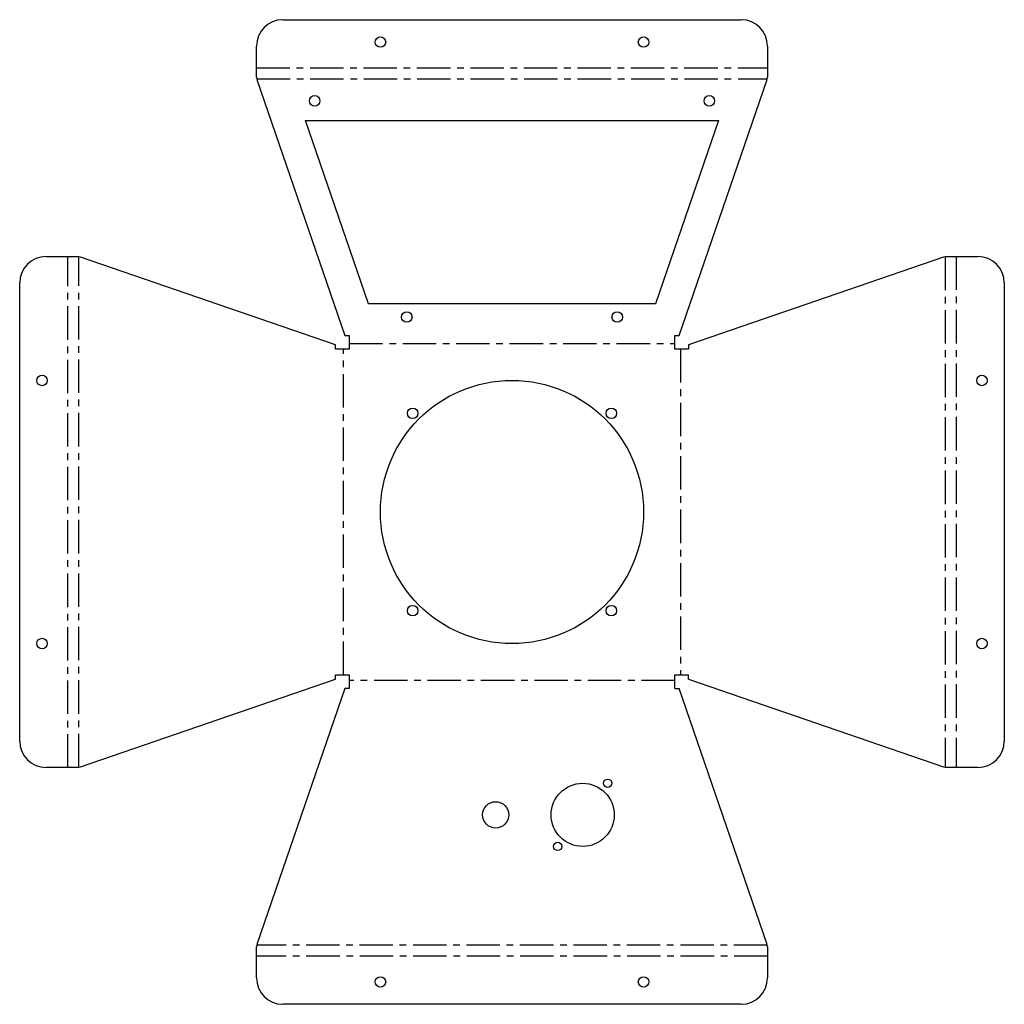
# Model space of a CAD drawing. Header units: millimetres. Extents: x -181 to 193, y -76 to 298.
import ezdxf

# ---------------------------------------------------------------- set-up
doc = ezdxf.new("R2010")
doc.units = ezdxf.units.MM
doc.linetypes.add('CENTERX2', pattern=[20.32, 12.7, -2.54, 2.54, -2.54])

msp = doc.modelspace()

# ---------------------------------------------------------------- linework, layer by layer
at = {"color": 7, "linetype": 'Continuous', "lineweight": 25}
for p, q in [((-80.88, 297.93), (93.29, 297.93)), ((-90.88, 276.05), (-90.88, 287.93)), ((103.29, 287.93), (103.29, 276.05)), ((-90.88, 276.05), (-90.7, 274.78)), ((-90.7, 274.78), (-57.33, 177.89)), ((69.73, 177.89), (103.11, 274.78)), ((103.11, 274.78), (103.29, 276.05)), ((-72.32, 259.6), (84.72, 259.6)), ((-48.32, 189.94), (-72.32, 259.6)), ((84.72, 259.6), (60.73, 189.94)), ((-170.89, 207.93), (-159.01, 207.93)), ((-157.74, 207.74), (-159.01, 207.93)), ((-60.85, 174.37), (-157.74, 207.74)), ((170.14, 207.74), (73.26, 174.37)), ((171.41, 207.93), (170.14, 207.74)), ((171.41, 207.93), (183.29, 207.93)), ((-180.89, 23.76), (-180.89, 197.93)), ((193.29, 197.93), (193.29, 23.76)), ((60.73, 189.94), (-48.32, 189.94)), ((-57.33, 177.89), (-55.65, 177.89)), ((-55.65, 177.89), (-55.65, 172.7)), ((68.06, 177.89), (69.73, 177.89)), ((68.06, 172.7), (68.06, 177.89)), ((-60.85, 172.7), (-60.85, 174.37)), ((-55.65, 172.7), (-60.85, 172.7)), ((73.26, 172.7), (68.06, 172.7)), ((73.26, 174.37), (73.26, 172.7)), ((-60.85, 48.98), (-55.65, 48.98)), ((-60.85, 47.31), (-60.85, 48.98)), ((-55.65, 48.98), (-55.65, 43.79)), ((68.06, 48.98), (73.26, 48.98)), ((68.06, 43.79), (68.06, 48.98)), ((73.26, 47.31), (73.26, 48.98)), ((-157.74, 13.94), (-60.85, 47.31)), ((73.26, 47.31), (170.14, 13.94)), ((-57.33, 43.79), (-90.7, -53.1)), ((-55.65, 43.79), (-57.33, 43.79)), ((68.06, 43.79), (69.73, 43.79)), ((103.11, -53.1), (69.73, 43.79)), ((-159.01, 13.76), (-170.89, 13.76)), ((-159.01, 13.76), (-157.74, 13.94)), ((170.14, 13.94), (171.41, 13.76)), ((183.29, 13.76), (171.41, 13.76)), ((-90.7, -53.1), (-90.88, -54.37)), ((-90.88, -66.25), (-90.88, -54.37)), ((103.29, -54.37), (103.11, -53.1)), ((103.29, -54.37), (103.29, -66.25)), ((93.29, -76.25), (-80.88, -76.25))]:
    msp.add_line(p, q, dxfattribs=at)
at = {"color": 7, "linetype": 'CENTERX2'}
for p, q in [((-90.88, 279.59), (103.29, 279.59)), ((-90.79, 275.42), (103.2, 275.42)), ((-162.55, 13.76), (-162.55, 207.93)), ((-158.37, 13.85), (-158.37, 207.84)), ((170.78, 207.84), (170.78, 13.85)), ((174.95, 207.93), (174.95, 13.76)), ((-57.86, 48.98), (-57.86, 172.7)), ((-55.65, 174.9), (68.06, 174.9)), ((70.26, 172.7), (70.26, 48.98)), ((68.06, 46.78), (-55.65, 46.78)), ((103.2, -53.74), (-90.79, -53.74)), ((103.29, -57.91), (-90.88, -57.91))]:
    msp.add_line(p, q, dxfattribs=at)
at = {"color": 7, "linetype": 'Continuous', "lineweight": 25}
for centre, radius in [((-43.8, 289.43), 2), ((56.2, 289.43), 2), ((-68.8, 267.1), 2), ((81.2, 267.1), 2), ((-33.8, 184.94), 2), ((46.2, 184.94), 2), ((-172.39, 160.84), 2), ((184.79, 160.84), 2), ((6.2, 110.84), 50), ((-31.55, 148.34), 2), ((43.95, 148.34), 2), ((-31.55, 73.34), 2), ((43.95, 73.34), 2), ((-172.39, 60.84), 2), ((184.79, 60.84), 2), ((33.06, -4.26), 12), ((42.56, 7.74), 1.6), ((0, -4.26), 5), ((23.56, -16.26), 1.6), ((-43.8, -67.75), 2), ((56.2, -67.75), 2)]:
    msp.add_circle(centre, radius, dxfattribs=at)
for centre, start, end in [((-80.88, 287.93), 90, 180), ((93.29, 287.93), 0, 90), ((-170.89, 197.93), 90, 180), ((183.29, 197.93), 0, 90), ((-170.89, 23.76), 180, 270), ((183.29, 23.76), 270, 0), ((-80.88, -66.25), 180, 270), ((93.29, -66.25), 270, 0)]:
    msp.add_arc(centre, 10, start, end, dxfattribs=at)

doc.saveas('drawing.dxf')
